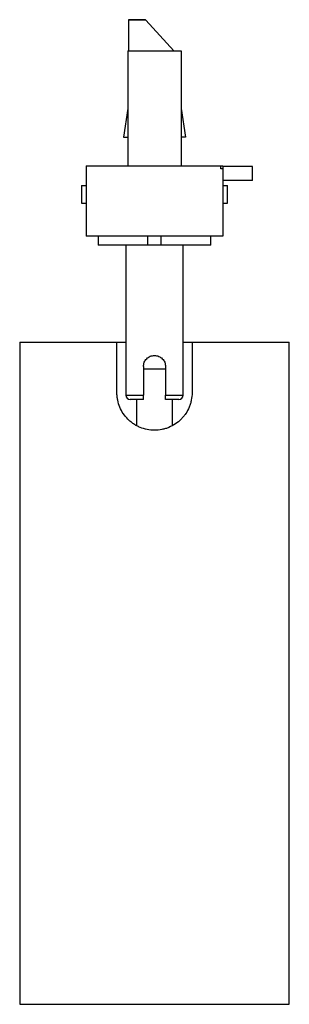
# Paper-space layout '_Derecha' of a CAD drawing. Header units: millimetres. Extents: x -30 to 30, y -179 to 44.
import ezdxf

# ---------------------------------------------------------------- set-up
doc = ezdxf.new("R2010")
doc.units = ezdxf.units.MM

psp = doc.layouts.new('_Derecha')

# ---------------------------------------------------------------- linework, layer by layer
at = {"color": 7, "linetype": 'Continuous', "lineweight": 25}
for p, q in [((-2.1, 44.08), (-5.9, 44.08)), ((-5.9, 44.08), (-5.9, 37)), ((-1.93, 43.99), (-5.9, 43.99)), ((-1.93, 43.99), (4.41, 37)), ((-6, 37), (-6, 11)), ((-6, 37), (6, 37)), ((6, 37), (6, 11)), ((-6, 23.93), (-7, 17.43)), ((6, 23.93), (7, 17.43)), ((-7, 17.43), (-6, 17.43)), ((7, 17.43), (6, 17.43)), ((-15.5, 11), (-15.5, -5)), ((-15.5, 11), (15.5, 11)), ((15.04, 10.32), (15.04, 11)), ((15.5, 10.32), (15.04, 10.32)), ((15.5, 11), (15.5, -5)), ((22.17, 7.62), (22.17, 10.8)), ((-16.5, 6.5), (-16.5, 2.5)), ((-16.5, 6.5), (-15.5, 6.5)), ((15.5, 6.5), (16.5, 6.5)), ((16.5, 2.5), (16.5, 6.5)), ((-16.5, 2.5), (-15.5, 2.5)), ((15.5, 2.5), (16.5, 2.5)), ((15.5, -5), (-15.5, -5)), ((-12.75, -5), (-12.75, -7)), ((-1.49, -7), (-1.49, -5)), ((1.49, -7), (1.49, -5)), ((12.75, -7), (12.75, -5)), ((12.75, -7), (-12.75, -7)), ((-6.5, -7), (-6.5, -41)), ((6.5, -41), (6.5, -7)), ((-30.5, -29), (-30.5, -179)), ((-30.5, -29), (-6.5, -29)), ((-8.5, -40.44), (-8.5, -29)), ((6.5, -29), (30.5, -29)), ((8.5, -29), (8.5, -40.44)), ((30.5, -179), (30.5, -29)), ((-2.5, -34.5), (-2.5, -41)), ((2.5, -34.5), (2.5, -41)), ((-2.5, -42), (-5.5, -42)), ((-4.1, -42), (-4.1, -47.86)), ((5.5, -42), (2.5, -42)), ((4.1, -47.85), (4.1, -42)), ((-30.5, -179), (30.5, -179))]:
    psp.add_line(p, q, dxfattribs=at)
at = {"color": 8, "linetype": 'Continuous', "lineweight": 25}
for p, q in [((-6.5, -41), (-2.5, -41)), ((2.5, -41), (6.5, -41))]:
    psp.add_line(p, q, dxfattribs=at)
at = {"color": 7, "linetype": 'Continuous', "lineweight": 25}
for centre, radius, start, end in [((-2.11, 43.85), 0.227, 38.0124, 88.0626), ((-5.5, -41), 1, 180, 270), ((5.5, -41), 1, 270, 0)]:
    psp.add_arc(centre, radius, start, end, dxfattribs=at)
for points, knots in [([(22.16, 10.8), (22.16, 10.8), (22.15, 10.8), (22.01, 10.8), (21.78, 10.8), (21.35, 10.8), (20.65, 10.8), (19.57, 10.8), (18.26, 10.8), (16.85, 10.8), (15.93, 10.8), (15.5, 10.8)], [0, 0, 0, 0, 0.0301185, 0.0652641, 0.1046594, 0.1508631, 0.2650027, 0.4036884, 0.6103668, 0.8181954, 1, 1, 1, 1]), ([(22.16, 7.62), (22.16, 7.62), (22.15, 7.62), (22.01, 7.62), (21.78, 7.62), (21.35, 7.62), (20.65, 7.62), (19.57, 7.62), (18.26, 7.62), (16.85, 7.62), (15.93, 7.62), (15.5, 7.62)], [0, 0, 0, 0, 0.0301185, 0.0652641, 0.1046594, 0.1508631, 0.2650027, 0.4036884, 0.6103668, 0.8181954, 1, 1, 1, 1]), ([(-2.5, -34.5), (-2.5, -34.33), (-2.48, -34.17), (-2.42, -33.85), (-2.37, -33.69), (-2.24, -33.39), (-2.17, -33.24), (-1.99, -32.97), (-1.88, -32.85), (-1.54, -32.5), (-1.26, -32.32), (-0.81, -32.13), (-0.65, -32.08), (-0.33, -32.02), (-0.17, -32), (0.16, -32), (0.33, -32.02), (0.65, -32.08), (0.81, -32.13), (1.11, -32.26), (1.26, -32.33), (1.53, -32.51), (1.65, -32.62), (1.88, -32.85), (1.98, -32.97), (2.17, -33.24), (2.24, -33.39), (2.43, -33.84), (2.5, -34.17), (2.5, -34.5)], [0, 0, 0, 0, 0.0625, 0.0625, 0.125, 0.125, 0.1875, 0.1875, 0.25, 0.25, 0.375, 0.375, 0.4375, 0.4375, 0.5, 0.5, 0.5625, 0.5625, 0.625, 0.625, 0.6875, 0.6875, 0.75, 0.75, 0.8125, 0.8125, 0.875, 0.875, 1, 1, 1, 1]), ([(-2.5, -35), (-2.12, -35), (-1.34, -35), (0.04, -35), (1.4, -35), (2.14, -35), (2.5, -35)], [0, 0, 0, 0, 0.250854, 0.507396, 0.76394, 1, 1, 1, 1]), ([(8.5, -40.44), (8.5, -41.01), (8.44, -41.56), (8.28, -42.38), (8.21, -42.65), (8.05, -43.18), (7.96, -43.45), (7.63, -44.22), (7.37, -44.71), (6.91, -45.4), (6.74, -45.62), (6.39, -46.05), (6.21, -46.26), (5.62, -46.84), (5.19, -47.19), (4.27, -47.82), (3.78, -48.08), (3.01, -48.4), (2.75, -48.49), (2.22, -48.65), (1.94, -48.72), (1.12, -48.89), (0.57, -48.94), (-0.55, -48.94), (-1.12, -48.89), (-2.21, -48.67), (-2.74, -48.51), (-3.51, -48.19), (-3.77, -48.07), (-4.26, -47.8), (-4.49, -47.66), (-4.95, -47.36), (-5.18, -47.19), (-5.6, -46.84), (-5.81, -46.65), (-6.4, -46.06), (-6.75, -45.64), (-7.37, -44.72), (-7.63, -44.22), (-8.06, -43.2), (-8.22, -42.67), (-8.39, -41.85), (-8.43, -41.57), (-8.49, -41.01), (-8.5, -40.73), (-8.5, -40.44)], [0, 0, 0, 0, 0.0625, 0.0625, 0.09375, 0.09375, 0.125, 0.125, 0.1875, 0.1875, 0.21875, 0.21875, 0.25, 0.25, 0.3125, 0.3125, 0.375, 0.375, 0.40625, 0.40625, 0.4375, 0.4375, 0.5, 0.5, 0.5625, 0.5625, 0.625, 0.625, 0.65625, 0.65625, 0.6875, 0.6875, 0.71875, 0.71875, 0.75, 0.75, 0.8125, 0.8125, 0.875, 0.875, 0.9375, 0.9375, 0.96875, 0.96875, 1, 1, 1, 1]), ([(-2.5, -42), (-2.5, -42), (-2.5, -41.98), (-2.5, -41.89), (-2.5, -41.82), (-2.5, -41.64), (-2.5, -41.52), (-2.5, -41.28), (-2.5, -41.14), (-2.5, -41)], [0, 0, 0, 0, 0.25, 0.25, 0.5, 0.5, 0.75, 0.75, 1, 1, 1, 1]), ([(2.5, -42), (2.5, -42), (2.5, -41.98), (2.5, -41.89), (2.5, -41.82), (2.5, -41.64), (2.5, -41.52), (2.5, -41.28), (2.5, -41.14), (2.5, -41)], [0, 0, 0, 0, 0.25, 0.25, 0.5, 0.5, 0.75, 0.75, 1, 1, 1, 1])]:
    psp.add_open_spline(points, degree=3, knots=knots, dxfattribs=at)

doc.saveas('drawing.dxf')
